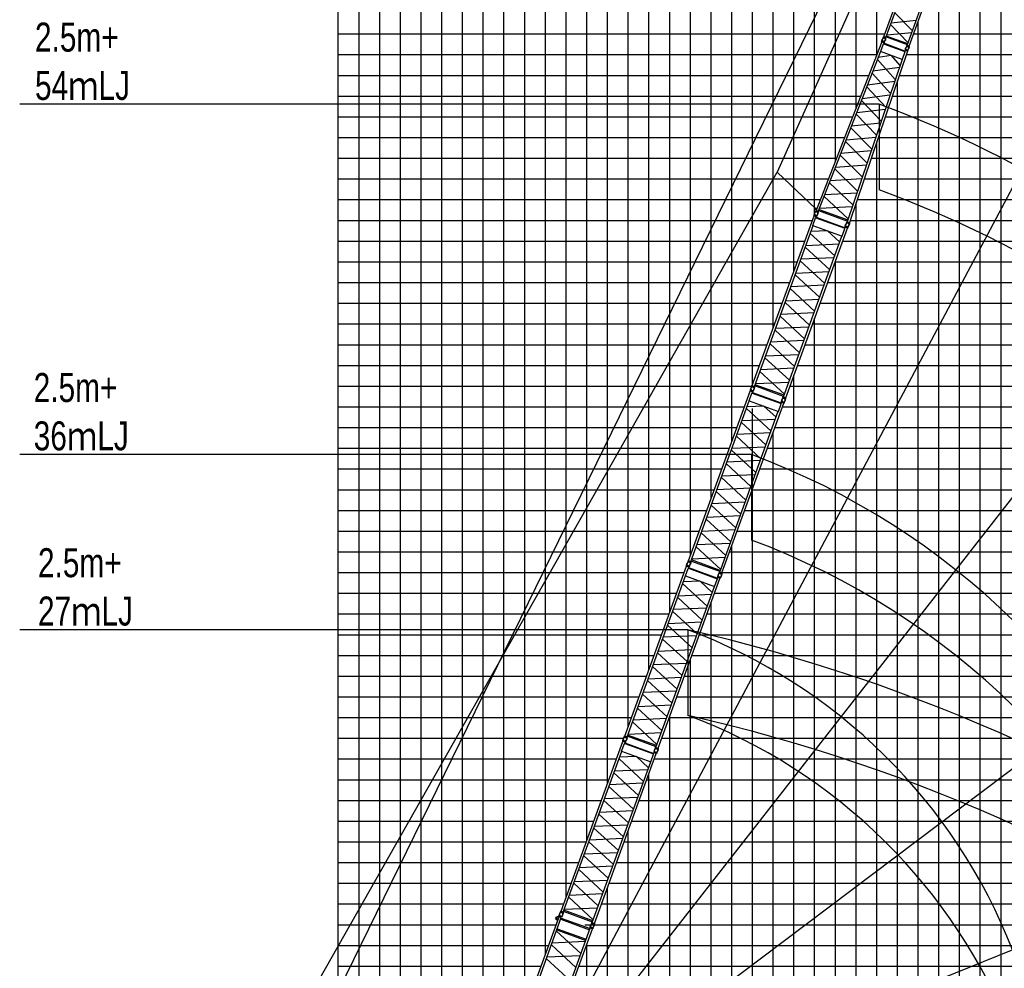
# Model space of a CAD drawing. Extents: x -439399 to 62702, y -349596 to 51651.
# Tile 45 of 63: x -161757 to -114214, y -256332 to -210540. Entities that reach past the tile are written whole.
import ezdxf

# ---------------------------------------------------------------- set-up
doc = ezdxf.new("R2010")
doc.units = 0
doc.layers.get('0').update_dxf_attribs({"linetype": 'CONTINUOUS'})

msp = doc.modelspace()

# ---------------------------------------------------------------- linework, layer by layer
at = {"color": 14, "linetype": 'Continuous'}
for p, q in [((-146372.192684, -260128.21822), (-146372.192684, -176227.499775)), ((-136372.192684, -255653.71789), (-136372.192684, -176227.499775)), ((-126372.192684, -228178.848019), (-126372.192684, -176227.499775)), ((-116372.192684, -326227.499775), (-116372.192684, -205112.961726)), ((-146372.192684, -216227.499775), (-121930.142155, -216227.499775)), ((-120303.554185, -216227.499775), (-31372.192684, -216227.499775)), ((-146372.192684, -226227.499775), (-125661.961922, -226227.499775)), ((-123837.644375, -226227.499775), (-31372.192684, -226227.499775)), ((-126372.192684, -326227.499775), (-126372.192684, -229301.430607)), ((-146372.192684, -236227.499775), (-129301.618724, -236227.499775)), ((-127477.301177, -236227.499775), (-31372.192684, -236227.499775)), ((-146372.192684, -246227.499775), (-132941.329153, -246227.499775)), ((-131117.011607, -246227.499775), (-31372.192684, -246227.499775)), ((-146372.192684, -256227.499775), (-136581.031979, -256227.499775)), ((-134756.714094, -256227.499775), (-31372.192684, -256227.499775))]:
    msp.add_line(p, q, dxfattribs=at)
at = {"color": 252, "linetype": 'Continuous'}
for p, q in [((-145372.192684, -261421.913491), (-145372.192684, -176227.499775)), ((-144372.192684, -261992.902367), (-144372.192684, -176227.499775)), ((-143372.192684, -262582.408566), (-143372.192684, -176227.499775)), ((-142372.192684, -263189.49172), (-142372.192684, -176227.499775)), ((-141372.192684, -263796.574874), (-141372.192684, -176227.499775)), ((-140372.192684, -264403.658028), (-140372.192684, -176227.499775)), ((-139372.192684, -264267.10498), (-139372.192684, -176227.499775)), ((-138372.192684, -261399.98421), (-138372.192684, -176227.499775)), ((-137372.192684, -258401.19837), (-137372.192684, -176227.499775)), ((-135372.192684, -252906.260448), (-135372.192684, -176227.499775)), ((-134372.192684, -250158.775618), (-134372.192684, -176227.499775)), ((-133372.192684, -247411.290789), (-133372.192684, -176227.499775)), ((-132372.192684, -244663.894365), (-132372.192684, -176227.499775)), ((-131372.192684, -241916.409535), (-131372.192684, -176227.499775)), ((-130372.192684, -239168.924706), (-130372.192684, -176227.499775)), ((-129372.192684, -236421.40066), (-129372.192684, -176227.499775)), ((-128372.192684, -233673.915831), (-128372.192684, -176227.499775)), ((-127372.192684, -230926.431001), (-127372.192684, -176227.499775)), ((-125372.192684, -225431.363189), (-125372.192684, -176227.499775)), ((-124372.192684, -222683.87836), (-124372.192684, -176227.499775)), ((-123372.192684, -219923.98626), (-123372.192684, -176227.499775)), ((-122372.192684, -217360.631919), (-122372.192684, -176227.499775)), ((-121372.192684, -214797.277577), (-121372.192684, -176227.499775)), ((-120372.192684, -212297.280704), (-120372.192684, -176227.499775)), ((-114372.192684, -326227.499775), (-114372.192684, -199618.104647)), ((-115372.192684, -326227.499775), (-115372.192684, -202365.589477)), ((-117372.192684, -326227.499775), (-117372.192684, -207860.446556)), ((-118372.192684, -326227.499775), (-118372.192684, -210607.931386)), ((-146372.192684, -211227.499775), (-119982.825319, -211227.499775)), ((-118597.696528, -211227.499775), (-31372.192684, -211227.499775)), ((-146372.192684, -212227.499775), (-120369.686803, -212227.499775)), ((-118950.526386, -212227.499775), (-31372.192684, -212227.499775)), ((-146372.192684, -213227.499775), (-120759.800641, -213227.499775)), ((-119288.783336, -213227.499775), (-31372.192684, -213227.499775)), ((-119372.192684, -326227.499775), (-119372.192684, -213474.085538)), ((-146372.192684, -214227.499775), (-121149.914479, -214227.499775)), ((-119627.040286, -214227.499775), (-31372.192684, -214227.499775)), ((-146372.192684, -215227.499775), (-121540.028317, -215227.499775)), ((-119965.297235, -215227.499775), (-31372.192684, -215227.499775)), ((-120372.192684, -326227.499775), (-120372.192684, -216430.417998)), ((-146372.192684, -217227.499775), (-122320.255993, -217227.499775)), ((-120641.811134, -217227.499775), (-31372.192684, -217227.499775)), ((-146372.192684, -218227.499775), (-122710.369831, -218227.499775)), ((-120980.068084, -218227.499775), (-31372.192684, -218227.499775)), ((-146372.192684, -219227.499775), (-123100.483668, -219227.499775)), ((-121372.192684, -326227.499775), (-121372.192684, -219386.750459)), ((-121318.325033, -219227.499775), (-31372.192684, -219227.499775)), ((-146372.192684, -220227.499775), (-123478.146406, -220227.499775)), ((-121656.581983, -220227.499775), (-31372.192684, -220227.499775)), ((-146372.192684, -221227.499775), (-123842.115659, -221227.499775)), ((-122017.798112, -221227.499775), (-31372.192684, -221227.499775)), ((-146372.192684, -222227.499775), (-124206.084912, -222227.499775)), ((-122381.767365, -222227.499775), (-31372.192684, -222227.499775)), ((-122372.192684, -326227.499775), (-122372.192684, -222201.193484)), ((-146372.192684, -223227.499775), (-124570.054164, -223227.499775)), ((-122745.736618, -223227.499775), (-31372.192684, -223227.499775)), ((-146372.192684, -224227.499775), (-124934.023417, -224227.499775)), ((-123109.70587, -224227.499775), (-31372.192684, -224227.499775)), ((-146372.192684, -225227.499775), (-125297.99267, -225227.499775)), ((-123473.675123, -225227.499775), (-31372.192684, -225227.499775)), ((-123372.192684, -326227.499775), (-123372.192684, -224948.678314)), ((-146372.192684, -227227.499775), (-126025.931175, -227227.499775)), ((-124201.613628, -227227.499775), (-31372.192684, -227227.499775)), ((-124372.192684, -326227.499775), (-124372.192684, -227696.163143)), ((-146372.192684, -228227.499775), (-126400.224448, -228227.499775)), ((-124565.582881, -228227.499775), (-31372.192684, -228227.499775)), ((-146372.192684, -229227.499775), (-126753.833955, -229227.499775)), ((-124929.516409, -229227.499775), (-31372.192684, -229227.499775)), ((-146372.192684, -230227.499775), (-127117.803208, -230227.499775)), ((-125372.192684, -326227.499775), (-125372.192684, -230443.647973)), ((-125293.485661, -230227.499775), (-54372.192684, -230227.499775)), ((-146372.192684, -231227.499775), (-127481.772461, -231227.499775)), ((-125657.454914, -231227.499775), (-31372.192684, -231227.499775)), ((-146372.192684, -232227.499775), (-127845.741713, -232227.499775)), ((-126021.424167, -232227.499775), (-31372.192684, -232227.499775)), ((-146372.192684, -233227.499775), (-128209.710966, -233227.499775)), ((-126385.393419, -233227.499775), (-31372.192684, -233227.499775)), ((-146372.192684, -234227.499775), (-128573.680219, -234227.499775)), ((-126749.362672, -234227.499775), (-31372.192684, -234227.499775)), ((-146372.192684, -235227.499775), (-128937.649471, -235227.499775)), ((-127113.331924, -235227.499775), (-31372.192684, -235227.499775)), ((-127372.192684, -326227.499775), (-127372.192684, -235938.715785)), ((-146372.192684, -237227.499775), (-129665.573703, -237227.499775)), ((-127841.27043, -237227.499775), (-31372.192684, -237227.499775)), ((-146372.192684, -238227.499775), (-130029.542956, -238227.499775)), ((-128205.225409, -238227.499775), (-31372.192684, -238227.499775)), ((-128372.192684, -326227.499775), (-128372.192684, -238686.23983)), ((-146372.192684, -239227.499775), (-130393.512208, -239227.499775)), ((-128569.194662, -239227.499775), (-31372.192684, -239227.499775)), ((-146372.192684, -240227.499775), (-130757.481461, -240227.499775)), ((-128933.163914, -240227.499775), (-31372.192684, -240227.499775)), ((-146372.192684, -241227.499775), (-131121.450713, -241227.499775)), ((-129372.192684, -326227.499775), (-129372.192684, -241433.72466)), ((-129297.133167, -241227.499775), (-31372.192684, -241227.499775)), ((-146372.192684, -242227.499775), (-131485.419966, -242227.499775)), ((-129661.102419, -242227.499775), (-31372.192684, -242227.499775)), ((-146372.192684, -243227.499775), (-131849.389219, -243227.499775)), ((-130025.071672, -243227.499775), (-31372.192684, -243227.499775)), ((-146372.192684, -244227.499775), (-132213.358471, -244227.499775)), ((-130389.040925, -244227.499775), (-31372.192684, -244227.499775)), ((-130372.192684, -326227.499775), (-130372.192684, -244181.20949)), ((-146372.192684, -245227.499775), (-132610.734994, -245227.499775)), ((-130753.010177, -245227.499775), (-31372.192684, -245227.499775)), ((-131372.192684, -326227.499775), (-131372.192684, -246928.605914)), ((-146372.192684, -247227.499775), (-133305.298406, -247227.499775)), ((-131480.980859, -247227.499775), (-31372.192684, -247227.499775)), ((-146372.192684, -248227.499775), (-133669.267659, -248227.499775)), ((-131844.950112, -248227.499775), (-31372.192684, -248227.499775)), ((-146372.192684, -249227.499775), (-134033.236911, -249227.499775)), ((-132208.919365, -249227.499775), (-31372.192684, -249227.499775)), ((-132372.192684, -326227.499775), (-132372.192684, -249676.090743)), ((-146372.192684, -250227.499775), (-134397.206164, -250227.499775)), ((-132572.888617, -250227.499775), (-31372.192684, -250227.499775)), ((-146372.192684, -251227.499775), (-134761.175417, -251227.499775)), ((-132936.85787, -251227.499775), (-31372.192684, -251227.499775)), ((-146372.192684, -252227.499775), (-135125.144669, -252227.499775)), ((-133372.192684, -326227.499775), (-133372.192684, -252423.575573)), ((-133300.827122, -252227.499775), (-31372.192684, -252227.499775)), ((-146372.192684, -253227.499775), (-135489.113922, -253227.499775)), ((-133664.796375, -253227.499775), (-31372.192684, -253227.499775)), ((-146372.192684, -254227.499775), (-135853.092321, -254227.499775)), ((-134471.157308, -254227.499775), (-31372.192684, -254227.499775)), ((-146372.192684, -255227.499775), (-136217.06215, -255227.499775)), ((-134392.744265, -255227.499775), (-31372.192684, -255227.499775)), ((-134372.192684, -326227.499775), (-134372.192684, -255171.034707))]:
    msp.add_line(p, q, dxfattribs=at)
at = {"color": 151, "linetype": 'Continuous'}
for p, q in [((-147683.424205, -260102.226003), (-108884.643812, -180854.542159)), ((-108612.432909, -180867.089974), (-125177.457944, -217896.378247)), ((-96445.440928, -185952.766973), (-138650.617731, -265329.159961)), ((-83316.847546, -194540.917632), (-138625.957308, -265333.349856)), ((-66905.06193, -211353.387904), (-138554.976649, -265345.47133)), ((-120258.712817, -214619.267327), (-120258.712817, -218749.599391)), ((-148818.966953, -259561.653608), (-125175.232372, -217892.45761)), ((-123310.318259, -219674.967104), (-125177.457944, -217896.378247)), ((-126415.007626, -231533.73129), (-126415.007626, -235664.063354)), ((-55403.881849, -231840.669825), (-138398.23051, -265372.56328)), ((-129493.205167, -239990.943932), (-129493.205167, -244121.275996))]:
    msp.add_line(p, q, dxfattribs=at)
at = {"color": 13, "linetype": 'Continuous'}
for p, q in [((-120034.324692, -211368.993518), (-117045.76771, -203157.97855)), ((-119938.852733, -211403.742376), (-116950.295752, -203192.727408)), ((-118906.697063, -211779.415304), (-115918.140082, -203568.400336)), ((-118811.224417, -211814.164411), (-115822.667436, -203603.149443)), ((-118469.089163, -210577.094358), (-119682.863151, -210700.414893)), ((-118650.707667, -211076.088323), (-119501.244983, -210201.422016)), ((-119709.875467, -210774.631024), (-118859.33815, -211649.297331)), ((-120055.268633, -211399.649094), (-120096.592768, -211472.398537)), ((-120059.981923, -211397.959837), (-120049.039144, -211367.894717)), ((-119937.823013, -211442.421925), (-120059.981923, -211397.959837)), ((-119926.880233, -211412.356805), (-120049.039144, -211367.894717)), ((-119938.852733, -211403.742376), (-120034.324692, -211368.993518)), ((-120027.891927, -211375.591653), (-120026.522514, -211371.829212)), ((-119942.507677, -211440.691561), (-119957.61378, -211522.983146)), ((-119948.017814, -211404.663375), (-119946.648401, -211400.900933)), ((-119937.823013, -211442.421925), (-119926.880233, -211412.356805)), ((-118896.091157, -211750.275738), (-119928.246827, -211374.602809)), ((-118879.466148, -211704.598778), (-119911.621819, -211328.925851)), ((-119891.494206, -211273.625947), (-118677.720613, -211150.305452)), ((-118927.637181, -211810.069397), (-118968.961314, -211882.81884)), ((-118932.35223, -211808.382374), (-118921.409451, -211778.317253)), ((-118810.191943, -211852.844962), (-118932.35223, -211808.382374)), ((-118799.249164, -211822.779842), (-118921.409451, -211778.317253)), ((-118811.224417, -211814.164411), (-118906.697063, -211779.415304)), ((-118900.264757, -211786.013271), (-118898.895345, -211782.25083)), ((-118814.880643, -211851.11608), (-118829.986815, -211933.408039)), ((-118820.390645, -211815.084992), (-118819.021231, -211811.322551)), ((-118810.191943, -211852.844962), (-118799.249164, -211822.779842))]:
    msp.add_line(p, q, dxfattribs=at)
at = {"color": 15, "linetype": 'Continuous'}
for p, q in [((-120120.248314, -211578.251701), (-120105.143376, -211495.966464)), ((-120007.480028, -211619.297715), (-119966.15349, -211546.544039)), ((-120129.974964, -211613.033391), (-123302.853678, -219746.245816)), ((-120056.370821, -211714.994383), (-120198.063084, -212078.201861)), ((-120135.867801, -211606.585319), (-120124.920512, -211576.50781)), ((-120013.715085, -211651.045151), (-120135.867801, -211606.585319)), ((-120022.530232, -211652.097575), (-120129.96469, -211612.994736)), ((-120002.767796, -211620.967643), (-120124.920512, -211576.50781)), ((-120119.871328, -211612.308183), (-120121.329336, -211616.045574)), ((-120043.255131, -211708.875891), (-120056.371805, -211714.99231)), ((-120022.543554, -211652.130387), (-120044.997162, -211709.686942)), ((-120043.255582, -211708.874554), (-119022.795599, -212080.290612)), ((-119011.850778, -212052.078671), (-120033.50396, -211680.228326)), ((-120029.734013, -211645.388091), (-120031.192021, -211649.125482)), ((-120013.715085, -211651.045151), (-120002.767796, -211620.967643)), ((-119002.188831, -212023.512765), (-119021.983665, -212082.032875)), ((-118997.305501, -211986.925002), (-119008.25279, -212017.002512)), ((-118886.09755, -212061.463262), (-119008.25279, -212017.002512)), ((-118894.739717, -212062.578646), (-119002.175551, -212023.475305)), ((-118875.150262, -212031.385754), (-118997.305501, -211986.925002)), ((-118992.342865, -212022.962857), (-118993.625805, -212026.755656)), ((-118992.616185, -211988.670095), (-118977.511247, -211906.384859)), ((-118875.150262, -212031.385754), (-118886.09755, -212061.463262)), ((-118879.860204, -212029.70636), (-118838.535595, -211956.956081)), ((-120189.914931, -212081.162534), (-123195.423937, -219785.347092)), ((-119149.750777, -212459.754935), (-121799.537936, -220293.406729)), ((-118894.753437, -212062.616393), (-121692.102323, -220332.509706)), ((-119476.113282, -213424.590696), (-120336.14466, -212456.00138)), ((-119678.372716, -212267.351676), (-120301.974672, -212368.411488)), ((-119141.600941, -212462.720019), (-120198.065425, -212078.19943)), ((-119248.529366, -212751.777001), (-119661.20619, -212273.599861)), ((-119016.679701, -212093.410388), (-119141.601813, -212462.721685)), ((-119022.794798, -212080.292076), (-119016.676727, -212093.41229)), ((-118902.029073, -212055.569836), (-118903.312014, -212059.362635)), ((-119278.677889, -212840.903968), (-120560.097272, -213030.071175)), ((-120594.110575, -213117.259372), (-119703.684169, -214097.365939)), ((-119931.250438, -214770.127695), (-120852.089454, -213778.550493)), ((-120818.21512, -213691.718561), (-119506.108145, -213513.26606)), ((-119733.553695, -214185.670342), (-121076.33104, -214353.361025)), ((-121334.442299, -215014.991651), (-119960.997208, -214858.069185)), ((-121110.064569, -214439.832389), (-120158.811172, -215442.873277)), ((-120386.368446, -216115.608191), (-121368.052119, -215101.145522)), ((-121626.035966, -215762.449602), (-120613.921423, -216788.330445)), ((-120188.450302, -215530.495893), (-121592.54789, -215676.607767)), ((-121850.649225, -216338.212957), (-120415.900514, -216202.91477)), ((-120841.472153, -217461.045713), (-121884.031417, -216423.78322)), ((-122142.021628, -217085.104149), (-121069.01813, -218133.747905)), ((-120643.35972, -216875.359715), (-122108.746444, -216999.80731)), ((-122397.445056, -217739.844953), (-121298.924355, -218813.426609)), ((-122366.837555, -217661.386307), (-120870.813928, -217547.789327)), ((-121098.279317, -218220.252663), (-122624.92821, -218322.964329)), ((-122658.018698, -218407.787168), (-121524.102098, -219479.126613)), ((-122916.014298, -219069.121594), (-121750.569746, -220148.64054)), ((-122883.01457, -218984.531194), (-121325.740011, -218892.702378)), ((-123264.894614, -219648.928393), (-123307.637406, -219645.117456)), ((-123139.885051, -219642.981492), (-121553.200972, -219565.152544)), ((-123126.047476, -219315.308273), (-123121.855192, -219316.943741)), ((-126381.147065, -228203.450045), (-123399.446794, -220011.273783)), ((-123456.22484, -220476.15166), (-123322.838661, -220109.675158)), ((-123401.555386, -219972.18347), (-123412.502675, -220002.260978)), ((-123276.245619, -220051.854357), (-123412.502675, -220002.260978)), ((-123265.298331, -220021.776847), (-123401.555386, -219972.18347)), ((-123292.039409, -220050.366769), (-123399.446794, -220011.273783)), ((-123397.365869, -219973.720429), (-123381.171923, -219883.335472)), ((-123390.847321, -220014.403727), (-123389.477908, -220010.641286)), ((-123325.492893, -219776.306343), (-123371.185483, -219855.954027)), ((-123329.661517, -219774.790783), (-123318.71965, -219744.728172)), ((-123329.661517, -219774.790783), (-123193.410656, -219824.381907)), ((-123293.821836, -219723.078702), (-123327.463874, -219699.605419)), ((-123322.838166, -220109.676306), (-123310.018875, -220103.698559)), ((-123318.71965, -219744.728172), (-123182.46879, -219794.319296)), ((-123311.741589, -220104.498211), (-123292.039409, -220050.366769)), ((-123310.021771, -220103.69834), (-121916.442512, -220610.918342)), ((-123302.858112, -219746.244477), (-123195.422049, -219785.347901)), ((-123300.935917, -220074.809793), (-121904.836051, -220582.947218)), ((-123300.636587, -220047.237661), (-123299.267174, -220043.475219)), ((-123294.254028, -219749.37586), (-123295.708226, -219753.103485)), ((-123265.298331, -220021.776847), (-123276.245619, -220051.854357)), ((-123269.451705, -220020.230836), (-123223.762683, -219940.589372)), ((-123197.608292, -219822.861427), (-123213.800845, -219913.238618)), ((-123204.023586, -219782.217049), (-123205.477646, -219785.944318)), ((-123193.410656, -219824.381907), (-123182.46879, -219794.319296)), ((-123184.546089, -219757.750595), (-122832.468498, -219885.896013)), ((-123183.006935, -219753.521792), (-121788.590532, -220261.046488)), ((-123161.012842, -219697.14429), (-121769.200324, -220203.721252)), ((-122830.929343, -219881.667209), (-122832.468498, -219885.896013)), ((-126273.739679, -228242.543031), (-123448.089707, -220479.112598)), ((-124770.233116, -228789.773191), (-121788.532845, -220597.596929)), ((-123456.22484, -220476.15166), (-122043.851725, -220990.212047)), ((-121915.641723, -220612.635636), (-121895.939543, -220558.504195)), ((-121898.046987, -220519.414297), (-121908.994275, -220549.491807)), ((-121772.738827, -220599.084601), (-121908.994275, -220549.491807)), ((-121761.791538, -220569.007091), (-121898.046987, -220519.414297)), ((-121788.532845, -220597.596929), (-121895.939543, -220558.504195)), ((-121893.859584, -220520.949269), (-121877.667016, -220430.572003)), ((-121887.340757, -220561.633887), (-121885.971345, -220557.871446)), ((-121821.984781, -220323.534259), (-121867.677182, -220403.181612)), ((-121826.168718, -220322.015933), (-121815.226851, -220291.953321)), ((-121826.168718, -220322.015933), (-121689.917858, -220371.607057)), ((-121815.226851, -220291.953321), (-121678.975991, -220341.544445)), ((-121799.537147, -220293.407086), (-121692.101772, -220332.510259)), ((-121797.129795, -220594.467904), (-121795.760381, -220590.705462)), ((-121790.937109, -220296.537102), (-121792.219071, -220300.32701)), ((-121761.791538, -220569.007091), (-121772.738827, -220599.084601)), ((-121765.958985, -220567.463502), (-121720.273851, -220487.828816)), ((-121694.097159, -220370.081214), (-121710.289714, -220460.458404)), ((-121700.703151, -220329.379334), (-121701.985235, -220333.169603)), ((-121689.917858, -220371.607057), (-121678.975991, -220341.544445)), ((-124877.639814, -228750.680456), (-122051.989841, -220987.250023)), ((-123584.221019, -220853.131482), (-122399.980793, -221943.34987)), ((-122755.068539, -220731.35083), (-123553.256381, -220768.056276)), ((-122157.152264, -221276.182139), (-122744.983228, -220735.021561)), ((-122043.851725, -220990.212047), (-121910.465548, -220623.735545)), ((-121910.467024, -220623.733035), (-121916.443121, -220610.917285)), ((-122642.819399, -222610.54549), (-123827.059804, -221520.326936)), ((-123796.080593, -221435.212069), (-122188.12096, -221361.268476)), ((-124069.888333, -222187.494667), (-122885.647927, -223277.713221)), ((-122430.959716, -222028.464042), (-124038.919349, -222102.407634)), ((-123128.486533, -223944.90884), (-124312.726939, -222854.690286)), ((-124281.747898, -222769.575358), (-122673.788266, -222695.631765)), ((-122916.627023, -223362.82733), (-124524.586411, -223436.770911)), ((-124555.555467, -223521.858017), (-123371.31506, -224612.076571)), ((-123614.153847, -225279.272026), (-124798.394073, -224189.053638)), ((-124767.414961, -224103.938635), (-123159.455572, -224029.995053)), ((-125041.222464, -224856.220499), (-123856.982058, -225946.439053)), ((-123402.293664, -224697.189121), (-125010.253053, -224771.132703)), ((-124099.821157, -226613.635546), (-125284.061372, -225523.417168)), ((-125253.081824, -225438.300925), (-123645.122192, -225364.357332)), ((-125526.889598, -226190.58385), (-124342.649338, -227280.802269)), ((-123887.960948, -226031.552897), (-125495.920459, -226105.496484)), ((-125738.749264, -226772.664952), (-124130.789952, -226698.721374)), ((-124585.488308, -227947.998217), (-125769.728355, -226857.779994)), ((-124828.327065, -228615.194362), (-126012.567292, -227524.975973)), ((-124373.628475, -227365.916685), (-125981.58762, -227439.860254)), ((-126407.883304, -228232.023818), (-126396.940572, -228201.958826)), ((-126396.940572, -228201.958826), (-126260.683516, -228251.552205)), ((-126381.147065, -228203.450045), (-126273.739679, -228242.543031)), ((-126373.915419, -228210.338786), (-126372.545171, -228206.574051)), ((-124848.069108, -228669.435389), (-126244.168974, -228161.297964)), ((-126224.416624, -228107.028732), (-124616.457236, -228033.08515)), ((-129459.276153, -236660.661168), (-126477.575881, -228468.484907)), ((-126534.353927, -228933.362784), (-126400.967749, -228566.886281)), ((-126479.684473, -228429.394593), (-126490.631761, -228459.472102)), ((-126354.374707, -228509.06548), (-126490.631761, -228459.472102)), ((-126343.427418, -228478.987971), (-126479.684473, -228429.394593)), ((-126370.168495, -228507.577893), (-126477.575881, -228468.484907)), ((-126475.494957, -228430.931553), (-126459.301011, -228340.546596)), ((-126468.976408, -228471.614851), (-126467.606995, -228467.85241)), ((-126403.674438, -228233.513523), (-126449.365966, -228313.159354)), ((-126407.883304, -228232.023818), (-126271.626249, -228281.617196)), ((-126400.967254, -228566.887429), (-126388.147962, -228560.909683)), ((-126389.870675, -228561.709334), (-126370.168495, -228507.577893)), ((-126388.150859, -228560.909464), (-124994.571599, -229068.129465)), ((-126379.065004, -228532.020916), (-124982.965139, -229040.158341)), ((-126378.765675, -228504.448784), (-126377.396262, -228500.686342)), ((-126343.427418, -228478.987971), (-126354.374707, -228509.06548)), ((-126347.580793, -228477.441959), (-126301.89177, -228397.800496)), ((-126275.774613, -228280.06051), (-126291.967955, -228370.442102)), ((-126283.704456, -228243.172803), (-126282.334208, -228239.408067)), ((-126271.626249, -228281.617196), (-126260.683516, -228251.552205)), ((-124868.76311, -228726.291848), (-126264.862976, -228218.154423)), ((-129351.868767, -236699.754155), (-126526.218795, -228936.323721)), ((-127848.362204, -237246.984315), (-124866.661932, -229054.808053)), ((-126534.353927, -228933.362784), (-125121.980813, -229447.42317)), ((-125121.980813, -229447.42317), (-124988.594635, -229080.946669)), ((-124988.596112, -229080.944159), (-124994.572209, -229068.128408)), ((-124993.770809, -229069.846759), (-124974.068629, -229015.715318)), ((-124976.176074, -228976.625421), (-124987.123363, -229006.70293)), ((-124850.867914, -229056.295725), (-124987.123363, -229006.70293)), ((-124839.920626, -229026.218215), (-124976.176074, -228976.625421)), ((-124866.661932, -229054.808053), (-124974.068629, -229015.715318)), ((-124971.988671, -228978.160392), (-124955.796103, -228887.783126)), ((-124965.469845, -229018.845011), (-124964.100431, -229015.08257)), ((-124900.167881, -228780.742676), (-124945.859181, -228860.38811)), ((-124904.374905, -228779.254646), (-124893.432172, -228749.189654)), ((-124904.374905, -228779.254646), (-124768.119457, -228828.84744)), ((-124893.432172, -228749.189654), (-124757.176724, -228798.782448)), ((-124877.639814, -228750.680456), (-124770.233116, -228789.773191)), ((-124875.258882, -229051.679028), (-124873.889469, -229047.916586)), ((-124870.408168, -228757.569197), (-124869.037919, -228753.804461)), ((-124839.920626, -229026.218215), (-124850.867914, -229056.295725)), ((-124844.088072, -229024.674626), (-124798.402937, -228945.03994)), ((-124772.288316, -228827.287396), (-124788.481691, -228917.669168)), ((-124780.197433, -228790.40313), (-124778.827185, -228786.638395)), ((-124768.119457, -228828.84744), (-124757.176724, -228798.782448)), ((-127955.768901, -237207.89158), (-125130.118929, -229444.461147)), ((-126662.350107, -229310.342605), (-125478.10988, -230400.560994)), ((-125833.197626, -229188.561954), (-126631.385469, -229225.2674)), ((-125235.281352, -229733.393263), (-125823.112315, -229192.232684)), ((-125720.948486, -231067.756613), (-126905.188892, -229977.538059)), ((-126874.20968, -229892.423193), (-125266.250047, -229818.4796)), ((-125509.088803, -230485.675165), (-127117.048436, -230559.618758)), ((-127148.01742, -230644.70579), (-125963.777014, -231734.924344)), ((-126206.615619, -232402.119964), (-127390.856026, -231311.90141)), ((-127359.876986, -231226.786481), (-125751.917353, -231152.842889)), ((-127633.684555, -231979.069141), (-126449.444148, -233069.287695)), ((-125994.75611, -231820.038454), (-127602.715498, -231893.982035)), ((-126692.282933, -233736.48315), (-127876.52316, -232646.264761)), ((-127845.544048, -232561.149758), (-126237.58466, -232487.206177)), ((-128119.351552, -233313.431623), (-126935.111145, -234403.650177)), ((-126480.422752, -233154.400244), (-128088.38214, -233228.343827)), ((-128331.210912, -233895.512048), (-126723.251279, -233821.568456)), ((-127177.950244, -235070.846669), (-128362.19046, -233980.628291)), ((-128605.018685, -234647.794973), (-127420.778425, -235738.013393)), ((-126966.090035, -234488.764021), (-128574.049546, -234562.707608)), ((-127663.617395, -236405.209341), (-128847.857442, -235314.991118)), ((-128816.878352, -235229.876076), (-127208.919039, -235155.932498)), ((-127906.456153, -237072.405485), (-129090.696379, -235982.187097)), ((-127451.757563, -235823.127808), (-129059.716708, -235897.071378)), ((-129481.803525, -236690.724646), (-129527.495053, -236770.370477)), ((-129486.012391, -236689.234942), (-129475.069658, -236659.16995)), ((-129486.012391, -236689.234942), (-129349.755336, -236738.828319)), ((-129475.069658, -236659.16995), (-129338.812604, -236708.763328)), ((-129459.276153, -236660.661168), (-129351.868767, -236699.754155)), ((-129452.044506, -236667.54991), (-129450.674258, -236663.785174)), ((-129353.9037, -236737.271634), (-129370.097042, -236827.653226)), ((-129361.833543, -236700.383927), (-129360.463295, -236696.619191)), ((-129349.755336, -236738.828319), (-129338.812604, -236708.763328)), ((-127946.892197, -237183.502971), (-129342.992063, -236675.365546)), ((-127926.198194, -237126.646512), (-129322.29806, -236618.509088)), ((-129302.545712, -236564.239856), (-127694.586324, -236490.296274)), ((-132537.441874, -245117.914008), (-129555.741603, -236925.737746)), ((-129612.519649, -237390.615623), (-129479.13347, -237024.139121)), ((-129557.850195, -236886.647432), (-129568.797483, -236916.724941)), ((-129432.540428, -236966.31832), (-129568.797483, -236916.724941)), ((-129421.59314, -236936.24081), (-129557.850195, -236886.647432)), ((-129448.334217, -236964.830732), (-129555.741603, -236925.737746)), ((-129553.660679, -236888.184391), (-129537.466733, -236797.799435)), ((-129547.142129, -236928.86769), (-129545.772717, -236925.105248)), ((-129479.132975, -237024.140269), (-129466.313683, -237018.162522)), ((-129468.036397, -237018.962174), (-129448.334217, -236964.830732)), ((-129466.31658, -237018.162303), (-128072.737321, -237525.382305)), ((-129457.230726, -236989.273756), (-128061.13086, -237497.41118)), ((-129456.931396, -236961.701623), (-129455.561984, -236957.939182)), ((-129421.59314, -236936.24081), (-129432.540428, -236966.31832)), ((-129425.746514, -236934.694798), (-129380.057492, -236855.053335)), ((-127978.296968, -237237.9538), (-128023.988268, -237317.599233)), ((-127982.503992, -237236.465769), (-127971.56126, -237206.400777)), ((-127982.503992, -237236.465769), (-127846.248544, -237286.058563)), ((-127971.56126, -237206.400777), (-127835.305811, -237255.993571)), ((-127955.768901, -237207.89158), (-127848.362204, -237246.984315)), ((-127948.537254, -237214.780321), (-127947.167006, -237211.015585)), ((-132430.034489, -245157.006994), (-129604.384517, -237393.576561)), ((-130926.527926, -245704.237154), (-127944.827654, -237512.060893)), ((-128911.363348, -237645.814793), (-129709.551191, -237682.520239)), ((-129612.519649, -237390.615623), (-128200.146535, -237904.67601)), ((-128313.447074, -238190.646102), (-128901.278037, -237649.485524)), ((-128200.146535, -237904.67601), (-128066.760356, -237538.199508)), ((-128066.761834, -237538.196998), (-128072.737931, -237525.381248)), ((-128071.936531, -237527.099598), (-128052.234351, -237472.968157)), ((-128054.341795, -237433.87826), (-128065.289084, -237463.95577)), ((-127929.033636, -237513.548563), (-128065.289084, -237463.95577)), ((-127918.086347, -237483.471054), (-128054.341795, -237433.87826)), ((-127944.827654, -237512.060893), (-128052.234351, -237472.968157)), ((-128050.154392, -237435.413232), (-128033.961825, -237345.035966)), ((-128043.635566, -237476.09785), (-128042.266153, -237472.335408)), ((-127953.424603, -237508.931867), (-127952.05519, -237505.169425)), ((-127918.086347, -237483.471054), (-127929.033636, -237513.548563)), ((-127922.253794, -237481.927465), (-127876.568659, -237402.292779)), ((-127850.417402, -237284.49852), (-127866.610777, -237374.880291)), ((-127858.326521, -237247.614254), (-127856.956273, -237243.849518)), ((-127846.248544, -237286.058563), (-127835.305811, -237255.993571)), ((-131033.934623, -245665.144419), (-128208.284651, -237901.713986)), ((-129740.515828, -237767.595444), (-128556.275602, -238857.813832)), ((-128799.114208, -239525.009453), (-129983.354614, -238434.790899)), ((-129952.375402, -238349.676032), (-128344.415769, -238275.73244)), ((-130226.183142, -239101.95863), (-129041.942735, -240192.177184)), ((-128587.254525, -238942.928005), (-130195.214158, -239016.871597)), ((-130438.042707, -239684.039321), (-128830.083075, -239610.095728)), ((-129284.781341, -240859.372803), (-130469.021748, -239769.154249)), ((-130711.850275, -240436.321981), (-129527.60987, -241526.540534)), ((-129072.921832, -240277.291293), (-130680.88122, -240351.234874)), ((-130923.70977, -241018.402598), (-129315.750381, -240944.459016)), ((-129770.448655, -242193.735989), (-130954.688882, -241103.5176)), ((-131197.517273, -241770.684462), (-130013.276867, -242860.903016)), ((-129558.588474, -241611.653084), (-131166.547862, -241685.596665)), ((-130256.115966, -243528.099509), (-131440.356182, -242437.881131)), ((-131409.376634, -242352.764888), (-129801.417001, -242278.821294)), ((-131683.184407, -243105.047813), (-130498.944147, -244195.266233)), ((-130044.255757, -242946.01686), (-131652.215268, -243019.960447)), ((-130741.783117, -244862.46218), (-131926.023164, -243772.243957)), ((-131895.044073, -243687.128915), (-130287.084761, -243613.185338)), ((-130529.923285, -244280.380647), (-132137.88243, -244354.324217)), ((-130984.621875, -245529.658325), (-132168.862101, -244439.439936)), ((-132631.858219, -245345.397034), (-132615.664275, -245255.012077)), ((-132559.969247, -245147.977486), (-132605.660775, -245227.623317)), ((-132564.178113, -245146.487781), (-132553.23538, -245116.422789)), ((-132564.178113, -245146.487781), (-132427.921058, -245196.081159)), ((-132553.23538, -245116.422789), (-132416.978326, -245166.016167)), ((-132537.441874, -245117.914008), (-132430.034489, -245157.006994)), ((-132530.210227, -245124.802749), (-132528.839979, -245121.038014)), ((-132503.944055, -245391.90744), (-132458.255033, -245312.265977)), ((-132432.069422, -245194.524473), (-132448.262764, -245284.906064)), ((-132439.999265, -245157.636766), (-132438.629017, -245153.87203)), ((-132427.921058, -245196.081159), (-132416.978326, -245166.016167)), ((-131025.057919, -245640.75581), (-132421.157784, -245132.618386)), ((-131004.363916, -245583.899352), (-132400.463782, -245075.761927)), ((-132380.711434, -245021.492694), (-130772.752045, -244947.549113)), ((-135615.639416, -253575.126649), (-132633.939145, -245382.950388)), ((-132690.71719, -245847.828265), (-132557.331012, -245481.351762)), ((-132636.047736, -245343.860074), (-132646.995025, -245373.937583)), ((-132510.73797, -245423.530961), (-132646.995025, -245373.937583)), ((-132499.790681, -245393.453452), (-132636.047736, -245343.860074)), ((-132526.531759, -245422.043374), (-132633.939145, -245382.950388)), ((-132625.339671, -245386.080332), (-132623.970258, -245382.317891)), ((-132557.330516, -245481.35291), (-132544.511225, -245475.375164)), ((-132546.233939, -245476.174815), (-132526.531759, -245422.043374)), ((-132544.514121, -245475.374945), (-131150.934862, -245982.594946)), ((-132535.428267, -245446.486397), (-131139.328402, -245954.623822)), ((-132535.128938, -245418.914265), (-132533.759525, -245415.151823)), ((-132499.790681, -245393.453452), (-132510.73797, -245423.530961)), ((-131056.46269, -245695.206639), (-131102.15399, -245774.852073)), ((-131060.669714, -245693.718609), (-131049.726982, -245663.653617)), ((-131060.669714, -245693.718609), (-130924.414266, -245743.311403)), ((-131049.726982, -245663.653617), (-130913.471532, -245713.246411)), ((-131033.934623, -245665.144419), (-130926.527926, -245704.237154)), ((-131026.702976, -245672.03316), (-131025.332728, -245668.268424)), ((-130928.583124, -245741.751359), (-130944.776499, -245832.133131)), ((-130936.492243, -245704.867093), (-130935.121995, -245701.102357)), ((-130924.414266, -245743.311403), (-130913.471532, -245713.246411)), ((-135508.232029, -253614.219636), (-132682.582057, -245850.789202)), ((-134004.725466, -254161.449796), (-131023.025195, -245969.273534)), ((-132818.713369, -246224.808086), (-131634.473143, -247315.026475)), ((-131989.56089, -246103.027435), (-132787.748732, -246139.732881)), ((-132690.71719, -245847.828265), (-131278.344077, -246361.888651)), ((-131391.644615, -246647.858744), (-131979.475579, -246106.698165)), ((-131278.344077, -246361.888651), (-131144.957898, -245995.41215)), ((-131144.959375, -245995.40964), (-131150.935472, -245982.593889)), ((-131150.134073, -245984.31224), (-131130.431893, -245930.180799)), ((-131132.539337, -245891.090902), (-131143.486626, -245921.168411)), ((-131007.231177, -245970.761206), (-131143.486626, -245921.168411)), ((-130996.283888, -245940.683696), (-131132.539337, -245891.090902)), ((-131023.025195, -245969.273534), (-131130.431893, -245930.180799)), ((-131128.351934, -245892.625873), (-131112.159367, -245802.248607)), ((-131121.833107, -245933.310492), (-131120.463695, -245929.548051)), ((-131031.622145, -245966.144509), (-131030.252731, -245962.382067)), ((-130996.283888, -245940.683696), (-131007.231177, -245970.761206)), ((-131000.451336, -245939.140107), (-130954.766201, -245859.505421)), ((-134112.132164, -254122.357061), (-131286.482192, -246358.926628)), ((-133030.572943, -246806.888674), (-131422.61331, -246732.945081)), ((-131877.311749, -247982.222094), (-133061.552155, -246892.00354)), ((-133304.380683, -247559.171271), (-132120.140277, -248649.389825)), ((-131665.452066, -247400.140646), (-133273.411699, -247474.084239)), ((-133516.240249, -248141.251962), (-131908.280617, -248067.308369)), ((-132362.978883, -249316.585445), (-133547.219289, -248226.366891)), ((-133790.047817, -248893.534622), (-132605.807412, -249983.753176)), ((-132151.119373, -248734.503935), (-133759.078761, -248808.447516)), ((-132848.646197, -250650.948631), (-134032.886423, -249560.730242)), ((-134001.907312, -249475.615239), (-132393.947922, -249401.671658)), ((-132636.786015, -250068.865725), (-134244.745403, -250142.809307)), ((-134275.714814, -250227.897104), (-133091.474409, -251318.115658)), ((-133334.313508, -251985.31215), (-134518.553722, -250895.093772)), ((-134487.574175, -250809.977529), (-132879.614542, -250736.033937)), ((-133122.453299, -251403.229502), (-134730.412809, -251477.173089)), ((-134761.381949, -251562.260454), (-133577.141688, -252652.478874)), ((-133819.980659, -253319.674822), (-135004.220705, -252229.456599)), ((-134973.241615, -252144.341557), (-133365.282303, -252070.397979)), ((-134062.819416, -253986.870966), (-135247.059642, -252896.652578)), ((-133608.120826, -252737.593289), (-135216.07997, -252811.536859)), ((-135458.908975, -253478.705337), (-133850.949586, -253404.761755)), ((-135638.166789, -253605.190127), (-135683.858316, -253684.835958)), ((-135642.375654, -253603.700423), (-135631.432922, -253573.635431)), ((-135642.375654, -253603.700423), (-135506.1186, -253653.2938)), ((-135631.432922, -253573.635431), (-135495.175868, -253623.228809)), ((-135615.639416, -253575.126649), (-135508.232029, -253614.219636)), ((-135608.407769, -253582.015391), (-135607.037521, -253578.250655)), ((-135510.266963, -253651.737115), (-135526.460305, -253742.118707)), ((-135518.196806, -253614.849407), (-135516.826558, -253611.084672)), ((-135506.1186, -253653.2938), (-135495.175868, -253623.228809)), ((-134103.255461, -254097.968452), (-135499.355326, -253589.831027)), ((-134082.561458, -254041.111993), (-135478.661324, -253532.974569)), ((-134134.660231, -254152.419281), (-134180.351532, -254232.064714)), ((-134138.867256, -254150.93125), (-134127.924523, -254120.866258)), ((-134138.867256, -254150.93125), (-134002.611807, -254200.524044)), ((-134127.924523, -254120.866258), (-133991.669074, -254170.459052)), ((-134112.132164, -254122.357061), (-134004.725466, -254161.449796)), ((-134104.900518, -254129.245802), (-134103.53027, -254125.481066)), ((-134006.780666, -254198.964001), (-134022.974041, -254289.345772)), ((-134014.689785, -254162.079735), (-134013.319536, -254158.314999)), ((-134002.611807, -254200.524044), (-133991.669074, -254170.459052))]:
    msp.add_line(p, q, dxfattribs=at)
at = {"color": 7, "linetype": 'Continuous'}
for p, q in [((-120258.712817, -214619.267327), (-161756.984425, -214619.267327)), ((-126415.007626, -231533.73129), (-161756.984425, -231533.73129)), ((-129493.205167, -239990.943932), (-161756.984425, -239990.943932))]:
    msp.add_line(p, q, dxfattribs=at)
at = {"color": 132, "linetype": 'Continuous'}
for p, q in [((-137667.765401, -259213.27864), (-135712.120199, -253840.181621)), ((-137560.358035, -259252.371682), (-135604.712833, -253879.274662)), ((-135727.952458, -253809.563118), (-135843.207507, -253863.307481)), ((-135727.953696, -253809.564344), (-135718.556999, -253812.984457)), ((-135714.226976, -253801.087803), (-135725.174279, -253831.165307)), ((-135588.917709, -253880.758587), (-135725.174279, -253831.165307)), ((-135725.172706, -253831.166298), (-135715.998913, -253850.839542)), ((-135577.970406, -253850.681083), (-135714.226976, -253801.087803)), ((-135604.712833, -253879.274662), (-135712.120199, -253840.181621)), ((-135710.037864, -253802.625839), (-135693.844561, -253712.244737)), ((-135703.520727, -253843.31157), (-135702.149977, -253839.545458)), ((-135613.310011, -253876.145549), (-135611.939259, -253872.379437)), ((-135577.970406, -253850.681083), (-135588.917709, -253880.758587)), ((-135582.123627, -253849.136555), (-135536.434565, -253769.495115)), ((-135799.826057, -254051.914401), (-135790.429361, -254055.334514)), ((-135634.301549, -253960.569081), (-134238.201942, -254468.707217)), ((-135613.608019, -253903.714011), (-134217.508412, -254411.852145)), ((-134210.719314, -254348.319229), (-134221.666619, -254378.396732)), ((-134074.463891, -254397.912091), (-134210.719314, -254348.319229)), ((-134206.531813, -254349.851484), (-134190.3392, -254259.474227)), ((-134078.63313, -254396.373375), (-134032.946011, -254316.735324)), ((-136164.258428, -259760.509816), (-134208.613226, -254387.412797)), ((-136056.85175, -259799.602607), (-134101.206548, -254426.505587)), ((-135842.169158, -254531.681416), (-134657.934268, -255621.91383)), ((-135822.408401, -254477.388986), (-134426.308794, -254985.527121)), ((-135801.716207, -254420.537586), (-134405.6166, -254928.67572)), ((-135797.016762, -254422.248523), (-135800.004806, -254415.840646)), ((-134242.901692, -254466.996633), (-134239.913338, -254473.405174)), ((-134085.411194, -254427.989595), (-134221.666619, -254378.396732)), ((-134101.206548, -254426.505587), (-134208.613226, -254387.412797)), ((-134200.014443, -254390.542495), (-134198.643691, -254386.776383)), ((-134109.803496, -254423.376557), (-134108.432745, -254419.610445)), ((-134074.463891, -254397.912091), (-134085.411194, -254427.989595)), ((-134900.767319, -256289.092868), (-136085.002209, -255198.860453)), ((-134446.069336, -255039.819129), (-136054.033972, -255113.77526)), ((-134410.316962, -254926.965963), (-134403.909086, -254923.977918)), ((-136296.866992, -255780.954549), (-134688.902601, -255706.998429)), ((-135143.60114, -256956.274183), (-136327.83603, -255866.041769))]:
    msp.add_line(p, q, dxfattribs=at)
at = {"color": 15, "linetype": 'Continuous'}
msp.add_circle((-123310.299759, -219674.999983), 14.999998, dxfattribs=at)
at = {"color": 132, "linetype": 'Continuous'}
msp.add_circle((-135817.851163, -253917.685768), 28.249995, dxfattribs=at)
at = {"color": 13, "linetype": 'Continuous'}
for centre in [(-120031.393935, -211509.469618), (-118903.766308, -211919.891404)]:
    msp.add_arc(centre, 74.999987, 150.402013, 349.598087, dxfattribs=at)
at = {"color": 15, "linetype": 'Continuous'}
for centre, radius, start, end in [((-120031.35343, -211509.470669), 74.999941, 330.401994, 169.598177), ((-118903.737043, -211919.888362), 74.999941, 330.401994, 169.598177), ((-123310.299759, -219674.999983), 29.999979, 84.905034, 235.095102), ((-123297.450692, -219898.261182), 84.999924, 150.15782, 349.84228), ((-123297.514181, -219898.320972), 84.999939, 330.157801, 169.842316), ((-121793.958353, -220445.486164), 84.999924, 150.15782, 349.84228), ((-121794.009682, -220445.550381), 84.999939, 330.157801, 169.842316), ((-126375.664877, -228355.493313), 84.999939, 150.15782, 349.84228), ((-126375.643268, -228355.532096), 84.999939, 330.157801, 169.842316), ((-124872.160378, -228902.722722), 84.999939, 150.15782, 349.84228), ((-124872.138769, -228902.761505), 84.999939, 330.157801, 169.842316), ((-129453.80899, -236812.784934), 84.999939, 330.157801, 169.842316), ((-129453.793964, -236812.704437), 84.999939, 150.15782, 349.84228), ((-127950.289466, -237359.933845), 84.999939, 150.15782, 349.84228), ((-127950.304491, -237360.014343), 84.999939, 330.157801, 169.842316), ((-132531.959686, -245269.957276), 84.999939, 150.15782, 349.84228), ((-132532.006531, -245269.997577), 84.999939, 330.157801, 169.842316), ((-131028.455188, -245817.186685), 84.999939, 150.15782, 349.84228), ((-131028.502033, -245817.226986), 84.999939, 330.157801, 169.842316), ((-135610.157227, -253727.169918), 84.999939, 150.15782, 349.84228), ((-134106.652729, -254274.399326), 84.999939, 150.15782, 349.84228)]:
    msp.add_arc(centre, radius, start, end, dxfattribs=at)
at = {"color": 190, "linetype": 'Continuous'}
for radius, start, end in [(54000.490262, 21.681744, 69.734793), (36000.806131, 21.52262, 69.602093), (27001.109422, 21.363499, 69.469511)]:
    msp.add_arc((-138962.649845, -265277.096813), radius, start, end, dxfattribs=at)
at = {"color": 220, "linetype": 'Continuous'}
for radius, start, end in [(54000.490262, 21.681744, 69.734793), (36000.806131, 21.52262, 69.602093), (27001.109422, 21.363499, 69.469511)]:
    msp.add_arc((-138962.649845, -269407.428877), radius, start, end, dxfattribs=at)
at = {"color": 151, "linetype": 'Continuous'}
for centre in [(-148272.192684, -322033.371384), (-148272.192684, -326163.703448)]:
    msp.add_arc(centre, 84164.186412, 31.31943, 77.107456, dxfattribs=at)
at = {"color": 132, "linetype": 'Continuous'}
for centre, radius, start, end in [((-135817.851163, -253917.685768), 59.999974, 115.00002, 251.359412), ((-135610.186192, -253727.22519), 84.999939, 330.157772, 169.842286), ((-135856.207612, -254031.393216), 59.999974, 340.00002, 71.359428), ((-134106.681972, -254274.455365), 84.999939, 330.157772, 169.842286)]:
    msp.add_arc(centre, radius, start, end, dxfattribs=at)

# ---------------------------------------------------------------- texts
at = {"color": 7, "linetype": 'Continuous', "char_height": 1400, "attachment_point": 1}
for s, insert in [('\\W0.768923;\\A1;2.5m+\\P54ｍLJ', (-161018.761138, -210680.52592)), ('\\W0.768923;\\A1;2.5m+\\P36ｍLJ', (-161079.862248, -227594.989883)), ('\\W0.768923;\\A1;2.5m+\\P27ｍLJ', (-160874.365429, -236052.202525))]:
    msp.add_mtext(s, dxfattribs=dict(at, insert=insert))

doc.saveas('drawing.dxf')
